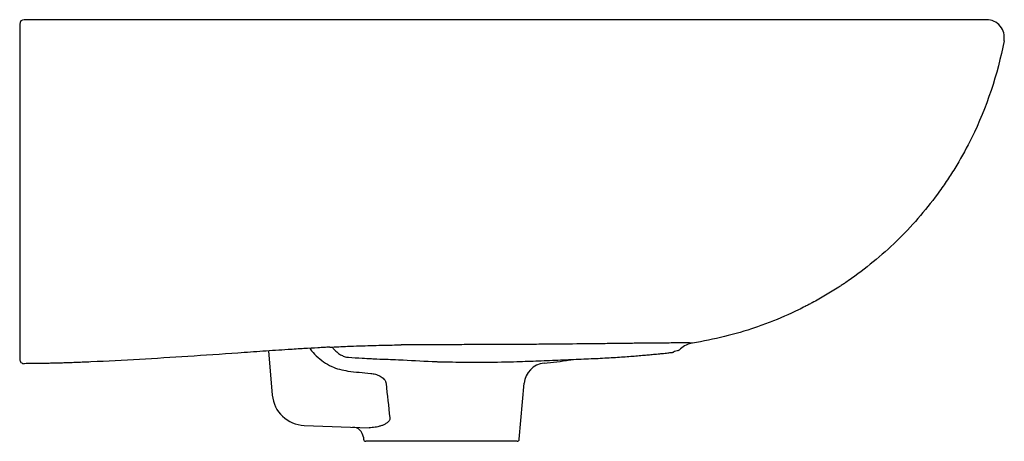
# Model space of a CAD drawing. Header units: millimetres. Extents: x 3630.476 to 3630.919, y 2139.028 to 2139.218.
import ezdxf

# ---------------------------------------------------------------- set-up
doc = ezdxf.new("R2010")
doc.units = ezdxf.units.MM
doc.layers.add('SANINDUSA', color=3, linetype='Continuous')

msp = doc.modelspace()

# ---------------------------------------------------------------- linework, layer by layer
at = {"layer": 'SANINDUSA'}
for p, q in [((3630.587627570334, 2139.069214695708), (3630.589366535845, 2139.049338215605)), ((3630.622785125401, 2139.066452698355), (3630.623648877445, 2139.066384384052)), ((3630.644939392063, 2139.065308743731), (3630.646210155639, 2139.065252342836)), ((3630.665101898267, 2139.064347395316), (3630.665849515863, 2139.064331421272)), ((3630.700636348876, 2139.029410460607), (3630.702842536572, 2139.054627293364)), ((3630.603785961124, 2139.035654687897), (3630.633038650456, 2139.034633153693)), ((3630.630395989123, 2139.030332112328), (3630.630476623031, 2139.029410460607)), ((3630.699640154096, 2139.028497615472), (3630.631472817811, 2139.028497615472))]:
    msp.add_line(p, q, dxfattribs=at)
for centre, radius, start, end in [((3630.477556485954, 2139.216497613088), 0.002000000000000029, 90, 180), ((3630.911195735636, 2139.210497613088), 0.008000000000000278, 349.3965378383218, 90), ((3630.771229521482, 2139.072304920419), 0.003000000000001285, 290.1759816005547, 313.7212737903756), ((3630.780214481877, 2139.062909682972), 0.01000000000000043, 98.88785367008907, 133.7212737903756), ((3630.477556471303, 2139.065484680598), 0.001999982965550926, 179.999540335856, 270.1798984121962), ((3630.62298408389, 2139.069446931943), 0.00299999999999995, 245.4881360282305, 266.2121977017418), ((3630.712804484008, 2139.053755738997), 0.01000000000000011, 95.79628870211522, 175.0000000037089), ((3630.604309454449, 2139.050645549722), 0.01500000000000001, 184.9999999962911, 267.9999999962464), ((3630.625415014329, 2139.029896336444), 0.005000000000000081, 4.971372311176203, 87.99999999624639), ((3630.631472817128, 2139.029497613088), 0.001000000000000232, 184.9999999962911, 270), ((3630.69964015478, 2139.029497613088), 0.0009999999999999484, 270, 355.0000000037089)]:
    msp.add_arc(centre, radius, start, end, dxfattribs=at)
for points, knots in [([(3630.475556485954, 2139.216497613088), (3630.475556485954, 2139.216497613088), (3630.475556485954, 2139.216456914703), (3630.475556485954, 2139.216337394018), (3630.475556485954, 2139.216287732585), (3630.475556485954, 2139.216168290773), (3630.475556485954, 2139.216098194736), (3630.475556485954, 2139.215862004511), (3630.475556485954, 2139.215669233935), (3630.475556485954, 2139.215213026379), (3630.475556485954, 2139.214947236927), (3630.475556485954, 2139.214366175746), (3630.475556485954, 2139.214048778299), (3630.475556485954, 2139.213530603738), (3630.475556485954, 2139.213351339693), (3630.475556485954, 2139.212986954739), (3630.475556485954, 2139.212614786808), (3630.475556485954, 2139.212227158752), (3630.475556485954, 2139.211831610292), (3630.475556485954, 2139.211628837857), (3630.475556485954, 2139.211019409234), (3630.475556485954, 2139.210609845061), (3630.475556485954, 2139.21019694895)], [0, 0, 0, 0, 0.1250000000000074, 0.1250000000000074, 0.1875000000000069, 0.1875000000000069, 0.2500000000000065, 0.2500000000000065, 0.3750000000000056, 0.3750000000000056, 0.5000000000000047, 0.5000000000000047, 0.6250000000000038, 0.6250000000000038, 0.6875000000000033, 0.6875000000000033, 0.7500000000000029, 0.8125000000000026, 0.8125000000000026, 0.8750000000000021, 0.8750000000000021, 1, 1, 1, 1]), ([(3630.911195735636, 2139.218497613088), (3630.911195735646, 2139.218497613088), (3630.910968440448, 2139.218497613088), (3630.910082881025, 2139.218497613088), (3630.90942442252, 2139.218497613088), (3630.906814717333, 2139.218497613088), (3630.904226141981, 2139.218497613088), (3630.899944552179, 2139.218497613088), (3630.899034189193, 2139.218497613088), (3630.897119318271, 2139.218497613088), (3630.896114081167, 2139.218497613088), (3630.892956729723, 2139.218497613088), (3630.890663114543, 2139.218497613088), (3630.883234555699, 2139.218497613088), (3630.877553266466, 2139.218497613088), (3630.867946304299, 2139.218497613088), (3630.864561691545, 2139.218497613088), (3630.859208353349, 2139.218497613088), (3630.857375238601, 2139.218497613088), (3630.853638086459, 2139.218497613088), (3630.851731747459, 2139.218497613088), (3630.845892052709, 2139.218497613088), (3630.841838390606, 2139.218497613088), (3630.833350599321, 2139.218497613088), (3630.828919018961, 2139.218497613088), (3630.81966048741, 2139.218497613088), (3630.814837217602, 2139.218497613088), (3630.808560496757, 2139.218497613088), (3630.807292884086, 2139.218497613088), (3630.804732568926, 2139.218497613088), (3630.803438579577, 2139.218497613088), (3630.799526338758, 2139.218497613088), (3630.796887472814, 2139.218497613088), (3630.78888101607, 2139.218497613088), (3630.783423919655, 2139.218497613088), (3630.772273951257, 2139.218497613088), (3630.766580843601, 2139.218497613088), (3630.75495295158, 2139.218497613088), (3630.749019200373, 2139.218497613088), (3630.739933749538, 2139.218497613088), (3630.736874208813, 2139.218497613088), (3630.732237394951, 2139.218497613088), (3630.730681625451, 2139.218497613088), (3630.727567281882, 2139.218497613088), (3630.726008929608, 2139.218497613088), (3630.718211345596, 2139.218497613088), (3630.71195461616, 2139.218497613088), (3630.702542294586, 2139.218497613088), (3630.699400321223, 2139.218497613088), (3630.693107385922, 2139.218497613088), (3630.689956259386, 2139.218497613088), (3630.685224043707, 2139.218497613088), (3630.683645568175, 2139.218497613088), (3630.681275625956, 2139.218497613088), (3630.680485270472, 2139.218497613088), (3630.678903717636, 2139.218497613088), (3630.67811241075, 2139.218497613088), (3630.674155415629, 2139.218497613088), (3630.670988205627, 2139.218497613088), (3630.664653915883, 2139.218497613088), (3630.66148692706, 2139.218497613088), (3630.655152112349, 2139.218497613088), (3630.651984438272, 2139.218497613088), (3630.636144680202, 2139.218497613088), (3630.623466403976, 2139.218497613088), (3630.609202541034, 2139.218497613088), (3630.607617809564, 2139.218497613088), (3630.604448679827, 2139.218497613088), (3630.602864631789, 2139.218497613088), (3630.599704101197, 2139.218497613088), (3630.598127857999, 2139.218497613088), (3630.594990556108, 2139.218497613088), (3630.593430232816, 2139.218497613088), (3630.590320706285, 2139.218497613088), (3630.588771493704, 2139.218497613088), (3630.585678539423, 2139.218497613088), (3630.58413539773, 2139.218497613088), (3630.579516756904, 2139.218497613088), (3630.576452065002, 2139.218497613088), (3630.570355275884, 2139.218497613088), (3630.567323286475, 2139.218497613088), (3630.562801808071, 2139.218497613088), (3630.561301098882, 2139.218497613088), (3630.558332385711, 2139.218497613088), (3630.556861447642, 2139.218497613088), (3630.549572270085, 2139.218497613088), (3630.5439496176, 2139.218497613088), (3630.533102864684, 2139.218497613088), (3630.527877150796, 2139.218497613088), (3630.520335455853, 2139.218497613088), (3630.517867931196, 2139.218497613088), (3630.513068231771, 2139.218497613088), (3630.510732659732, 2139.218497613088), (3630.50619180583, 2139.218497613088), (3630.503985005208, 2139.218497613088), (3630.501315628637, 2139.218497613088), (3630.500787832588, 2139.218497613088), (3630.499736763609, 2139.218497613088), (3630.499209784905, 2139.218497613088), (3630.497584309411, 2139.218497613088), (3630.496435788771, 2139.218497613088), (3630.492795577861, 2139.218497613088), (3630.490116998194, 2139.218497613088), (3630.485693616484, 2139.218497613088), (3630.484151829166, 2139.218497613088), (3630.482129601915, 2139.218497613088), (3630.48171922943, 2139.218497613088), (3630.480895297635, 2139.218497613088), (3630.480481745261, 2139.218497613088), (3630.479236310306, 2139.218497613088), (3630.478399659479, 2139.218497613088), (3630.477556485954, 2139.218497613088)], [0, 0, 0, 0, 0.0312499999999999, 0.0312499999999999, 0.06249999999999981, 0.06249999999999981, 0.1249999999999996, 0.1249999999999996, 0.1406249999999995, 0.1406249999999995, 0.1562499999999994, 0.1562499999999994, 0.1874999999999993, 0.1874999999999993, 0.2499999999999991, 0.2499999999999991, 0.281249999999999, 0.281249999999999, 0.2968749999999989, 0.2968749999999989, 0.3124999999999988, 0.3124999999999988, 0.3437499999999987, 0.3437499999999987, 0.3749999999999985, 0.3749999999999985, 0.4062499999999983, 0.4062499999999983, 0.4140624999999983, 0.4140624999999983, 0.4218749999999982, 0.4218749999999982, 0.4374999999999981, 0.4374999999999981, 0.4687499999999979, 0.4687499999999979, 0.4999999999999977, 0.4999999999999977, 0.5312499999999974, 0.5312499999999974, 0.5468749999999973, 0.5468749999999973, 0.5546874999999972, 0.5546874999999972, 0.5624999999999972, 0.5624999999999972, 0.5937499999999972, 0.5937499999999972, 0.6093749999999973, 0.6093749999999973, 0.6249999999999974, 0.6249999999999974, 0.6328124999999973, 0.6328124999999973, 0.6367187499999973, 0.6367187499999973, 0.6406249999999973, 0.6406249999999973, 0.6562499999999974, 0.6562499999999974, 0.6718749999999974, 0.6718749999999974, 0.6874999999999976, 0.6874999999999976, 0.7499999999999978, 0.7499999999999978, 0.7578124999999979, 0.7578124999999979, 0.765624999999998, 0.765624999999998, 0.773437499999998, 0.773437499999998, 0.7812499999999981, 0.7812499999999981, 0.7890624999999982, 0.7890624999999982, 0.7968749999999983, 0.7968749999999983, 0.8124999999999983, 0.8124999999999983, 0.8281249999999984, 0.8281249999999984, 0.8359374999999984, 0.8359374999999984, 0.8437499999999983, 0.8437499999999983, 0.8749999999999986, 0.8749999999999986, 0.906249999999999, 0.906249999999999, 0.9218749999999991, 0.9218749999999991, 0.9374999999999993, 0.9374999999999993, 0.9531249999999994, 0.9531249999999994, 0.9570312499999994, 0.9570312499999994, 0.9609374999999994, 0.9609374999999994, 0.9687499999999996, 0.9687499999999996, 0.9843749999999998, 0.9843749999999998, 0.9921874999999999, 0.9921874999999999, 0.9941406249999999, 0.9941406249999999, 0.9960937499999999, 0.9960937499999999, 1, 1, 1, 1]), ([(3630.475556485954, 2139.21019694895), (3630.475556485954, 2139.188857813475), (3630.475556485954, 2139.167518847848), (3630.475556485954, 2139.135510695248), (3630.475556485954, 2139.12484138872), (3630.475556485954, 2139.108837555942), (3630.475556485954, 2139.103502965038), (3630.475556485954, 2139.092833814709), (3630.475556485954, 2139.087499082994), (3630.475556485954, 2139.082164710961)], [0, 0, 0, 0, 0.5000000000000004, 0.5000000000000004, 0.7500000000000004, 0.7500000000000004, 0.8750000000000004, 0.8750000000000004, 1, 1, 1, 1]), ([(3630.919059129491, 2139.209025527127), (3630.916196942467, 2139.19373667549), (3630.911258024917, 2139.178988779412), (3630.90237953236, 2139.161010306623), (3630.899037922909, 2139.154891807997), (3630.894076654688, 2139.14701109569), (3630.88878397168, 2139.139326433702), (3630.88156855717, 2139.130120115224), (3630.872015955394, 2139.119809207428), (3630.865095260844, 2139.11349167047), (3630.857931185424, 2139.107473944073), (3630.853301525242, 2139.103900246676), (3630.848027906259, 2139.100245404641), (3630.846091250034, 2139.098947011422), (3630.844142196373, 2139.097669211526), (3630.841683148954, 2139.096110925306), (3630.837701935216, 2139.093701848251), (3630.834158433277, 2139.091704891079), (3630.831080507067, 2139.090073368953), (3630.8290178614, 2139.089007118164), (3630.827459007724, 2139.088231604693), (3630.822237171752, 2139.085700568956), (3630.817977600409, 2139.083848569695), (3630.811478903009, 2139.081335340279), (3630.800154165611, 2139.077220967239), (3630.788372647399, 2139.074306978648), (3630.778669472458, 2139.072789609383)], [0.02409296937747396, 0.02409296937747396, 0.02409296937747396, 0.02409296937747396, 0.2315447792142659, 0.2315447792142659, 0.2940447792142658, 0.3252947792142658, 0.3565447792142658, 0.4190447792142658, 0.4815447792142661, 0.5440447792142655, 0.5440447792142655, 0.6065447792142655, 0.6221697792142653, 0.6299822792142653, 0.6377947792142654, 0.6534197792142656, 0.6690447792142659, 0.7002947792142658, 0.7081072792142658, 0.7159197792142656, 0.7315447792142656, 0.7315447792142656, 0.7940447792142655, 0.7940447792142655, 0.8252947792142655, 0.9560502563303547, 0.9560502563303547, 0.9560502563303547, 0.9560502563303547]), ([(3630.475556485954, 2139.082164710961), (3630.475556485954, 2139.081542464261), (3630.475556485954, 2139.080920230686), (3630.475556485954, 2139.080297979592), (3630.475556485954, 2139.079668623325), (3630.475556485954, 2139.079039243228), (3630.475556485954, 2139.078409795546)], [0, 0, 0, 0, 0.001869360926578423, 0.001869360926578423, 0.001869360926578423, 0.003760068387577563, 0.003760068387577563, 0.003760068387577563, 0.003760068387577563]), ([(3630.475556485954, 2139.078409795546), (3630.475556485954, 2139.078320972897), (3630.475556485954, 2139.0782321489), (3630.475556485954, 2139.078143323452), (3630.475556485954, 2139.078052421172), (3630.475556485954, 2139.077961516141), (3630.475556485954, 2139.077870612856)], [0, 0, 0, 0, 0.0002668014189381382, 0.0002668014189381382, 0.0002668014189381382, 0.0005398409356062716, 0.0005398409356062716, 0.0005398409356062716, 0.0005398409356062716]), ([(3630.475556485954, 2139.077870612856), (3630.475556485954, 2139.077494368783), (3630.475556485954, 2139.077118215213), (3630.475556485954, 2139.076375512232), (3630.475556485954, 2139.076010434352), (3630.475556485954, 2139.075289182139), (3630.475556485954, 2139.074932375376), (3630.475556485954, 2139.07422424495), (3630.475556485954, 2139.073872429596), (3630.475556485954, 2139.072832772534), (3630.475556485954, 2139.072173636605), (3630.475556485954, 2139.070922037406), (3630.475556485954, 2139.070328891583), (3630.475556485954, 2139.069772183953)], [0, 0, 0, 0, 0.1249999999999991, 0.1249999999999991, 0.2499999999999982, 0.2499999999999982, 0.3749999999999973, 0.3749999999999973, 0.4999999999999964, 0.4999999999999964, 0.7499999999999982, 0.7499999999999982, 1, 1, 1, 1]), ([(3630.475556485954, 2139.069772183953), (3630.475556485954, 2139.069094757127), (3630.475556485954, 2139.068491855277), (3630.475556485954, 2139.067423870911), (3630.475556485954, 2139.06696629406), (3630.475556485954, 2139.066595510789)], [0, 0, 0, 0, 0.5, 0.5, 1, 1, 1, 1]), ([(3630.596481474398, 2139.069822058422), (3630.592713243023, 2139.06957553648), (3630.588947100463, 2139.069319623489), (3630.581419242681, 2139.06879959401), (3630.577657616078, 2139.068535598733), (3630.566375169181, 2139.067745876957), (3630.558857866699, 2139.067222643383), (3630.551338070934, 2139.066741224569)], [0, 0, 0, 0, 0.2499999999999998, 0.2499999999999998, 0.4999999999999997, 0.4999999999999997, 1, 1, 1, 1]), ([(3630.615258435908, 2139.070921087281), (3630.614435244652, 2139.070877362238), (3630.612751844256, 2139.070787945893), (3630.608984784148, 2139.070583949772), (3630.604745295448, 2139.070341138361), (3630.60016335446, 2139.07006019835), (3630.597708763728, 2139.069901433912), (3630.596481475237, 2139.069822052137)], [0, 0, 0, 0, 0.1627412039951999, 0.3328006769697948, 0.6611253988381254, 0.8305636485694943, 1, 1, 1, 1]), ([(3630.60630206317, 2139.07042522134), (3630.60635493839, 2139.070337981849), (3630.607131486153, 2139.069056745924), (3630.60917436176, 2139.066938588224), (3630.612401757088, 2139.064234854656), (3630.61598197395, 2139.062225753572), (3630.61969401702, 2139.060823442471), (3630.62220384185, 2139.060391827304), (3630.623458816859, 2139.060176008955)], [0, 0, 0, 0, 0.01488628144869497, 0.2186262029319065, 0.4237604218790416, 0.6288960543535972, 0.8144387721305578, 1, 1, 1, 1]), ([(3630.615259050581, 2139.070906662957), (3630.617956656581, 2139.071044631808), (3630.624344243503, 2139.07137132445), (3630.633682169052, 2139.071689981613), (3630.641572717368, 2139.071881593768), (3630.64608870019, 2139.071918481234), (3630.647438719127, 2139.071929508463)], [0, 0, 0, 0, 0.2357934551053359, 0.5583288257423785, 0.8679657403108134, 1, 1, 1, 1]), ([(3630.616377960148, 2139.070961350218), (3630.616676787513, 2139.070547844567), (3630.617070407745, 2139.070003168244), (3630.617576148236, 2139.069568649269), (3630.61769794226, 2139.069464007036)], [0, 0, 0, 0, 0.7591768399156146, 1, 1, 1, 1]), ([(3630.617706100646, 2139.069468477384), (3630.617948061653, 2139.069230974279), (3630.618687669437, 2139.068504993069), (3630.620038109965, 2139.067548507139), (3630.621206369, 2139.066977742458), (3630.621739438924, 2139.066717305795)], [0, 0, 0, 0, 0.2090831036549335, 0.6391091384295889, 1, 1, 1, 1]), ([(3630.667147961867, 2139.072042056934), (3630.663848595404, 2139.072040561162), (3630.657280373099, 2139.07203758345), (3630.650709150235, 2139.071959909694), (3630.647438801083, 2139.07192125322)], [0, 0, 0, 0, 0.5023225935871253, 1, 1, 1, 1]), ([(3630.697703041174, 2139.072126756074), (3630.692622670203, 2139.072099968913), (3630.687535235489, 2139.072079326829), (3630.679896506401, 2139.072058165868), (3630.677348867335, 2139.072052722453), (3630.672250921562, 2139.072045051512), (3630.669700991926, 2139.072042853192), (3630.667147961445, 2139.072042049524)], [0, 0, 0, 0, 0.5000000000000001, 0.5000000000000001, 0.7500000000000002, 0.7500000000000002, 1, 1, 1, 1]), ([(3630.778669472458, 2139.072789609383), (3630.778669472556, 2139.072789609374), (3630.778640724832, 2139.072789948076), (3630.778526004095, 2139.072791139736), (3630.77844013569, 2139.072791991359), (3630.778097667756, 2139.072795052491), (3630.777756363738, 2139.072797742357), (3630.776391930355, 2139.072806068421), (3630.775031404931, 2139.072812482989), (3630.772723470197, 2139.072811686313), (3630.772231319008, 2139.072811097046), (3630.771184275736, 2139.07280892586), (3630.770631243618, 2139.072807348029), (3630.768892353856, 2139.072801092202), (3630.767623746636, 2139.072794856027), (3630.763492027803, 2139.072768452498), (3630.760307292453, 2139.072740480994), (3630.755747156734, 2139.072691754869), (3630.754805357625, 2139.072681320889), (3630.752877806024, 2139.072659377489), (3630.751890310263, 2139.072647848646), (3630.74885685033, 2139.072611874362), (3630.746740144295, 2139.072586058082), (3630.743425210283, 2139.072545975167), (3630.742295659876, 2139.072532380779), (3630.739995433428, 2139.072505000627), (3630.7388290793, 2139.07249126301), (3630.735282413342, 2139.072450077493), (3630.732854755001, 2139.072422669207), (3630.725385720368, 2139.07234194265), (3630.720159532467, 2139.072290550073), (3630.713307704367, 2139.072231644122), (3630.711918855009, 2139.072219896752), (3630.709122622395, 2139.07219751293), (3630.707715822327, 2139.072186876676), (3630.703469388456, 2139.072157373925), (3630.700603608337, 2139.072142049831), (3630.697703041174, 2139.072126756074)], [0, 0, 0, 0, 0.03125000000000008, 0.03125000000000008, 0.06250000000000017, 0.06250000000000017, 0.1250000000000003, 0.1250000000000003, 0.2500000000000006, 0.2500000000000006, 0.2812500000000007, 0.2812500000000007, 0.3125000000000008, 0.3125000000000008, 0.3750000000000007, 0.3750000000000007, 0.5000000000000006, 0.5000000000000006, 0.5312500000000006, 0.5312500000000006, 0.5625000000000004, 0.5625000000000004, 0.6250000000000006, 0.6250000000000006, 0.6562500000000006, 0.6562500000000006, 0.6875000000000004, 0.6875000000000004, 0.7500000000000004, 0.7500000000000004, 0.8750000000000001, 0.8750000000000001, 0.9062500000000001, 0.9062500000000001, 0.9375, 0.9375, 1, 1, 1, 1]), ([(3630.475556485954, 2139.066595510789), (3630.475556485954, 2139.066541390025), (3630.475556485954, 2139.066489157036), (3630.475556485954, 2139.066438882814), (3630.475556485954, 2139.066384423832), (3630.475556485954, 2139.066332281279), (3630.475556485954, 2139.066282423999)], [0, 0, 0, 0, 0.0004019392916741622, 0.0004019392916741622, 0.0004019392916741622, 0.0008373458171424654, 0.0008373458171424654, 0.0008373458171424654, 0.0008373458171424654]), ([(3630.475556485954, 2139.066282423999), (3630.475556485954, 2139.066156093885), (3630.475556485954, 2139.066045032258), (3630.475556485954, 2139.065843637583), (3630.475556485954, 2139.065751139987), (3630.475556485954, 2139.065600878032), (3630.475556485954, 2139.065547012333), (3630.475556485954, 2139.065491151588), (3630.475556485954, 2139.065484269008), (3630.475556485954, 2139.065484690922)], [0, 0, 0, 0, 0.25, 0.25, 0.5, 0.5, 0.75, 0.75, 1, 1, 1, 1]), ([(3630.551338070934, 2139.066741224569), (3630.544071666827, 2139.066273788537), (3630.536801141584, 2139.065821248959), (3630.522249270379, 2139.064984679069), (3630.5149681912, 2139.064599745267), (3630.507680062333, 2139.064279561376)], [0, 0, 0, 0, 0.5, 0.5, 1, 1, 1, 1]), ([(3630.623648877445, 2139.066384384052), (3630.625734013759, 2139.066245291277), (3630.629184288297, 2139.066015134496), (3630.632659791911, 2139.06582737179), (3630.634034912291, 2139.065753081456)], [0, 0, 0, 0, 0.604339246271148, 1, 1, 1, 1]), ([(3630.634034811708, 2139.065753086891), (3630.63441042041, 2139.065729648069), (3630.636503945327, 2139.065613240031), (3630.640156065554, 2139.065492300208), (3630.643416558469, 2139.065371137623), (3630.644939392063, 2139.065308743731)], [0, 0, 0, 0, 0.1041795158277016, 0.580663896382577, 1, 1, 1, 1]), ([(3630.646210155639, 2139.065252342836), (3630.646898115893, 2139.065221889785), (3630.652599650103, 2139.064911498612), (3630.658581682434, 2139.06462039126), (3630.663885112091, 2139.064380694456), (3630.665101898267, 2139.064347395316)], [0, 0, 0, 0, 0.1146692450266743, 0.9559327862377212, 1, 1, 1, 1]), ([(3630.66585023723, 2139.064333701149), (3630.66998684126, 2139.064265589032), (3630.678896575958, 2139.064118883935), (3630.688784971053, 2139.064172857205), (3630.694531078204, 2139.064298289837), (3630.695507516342, 2139.064319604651)], [0, 0, 0, 0, 0.4183932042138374, 0.9011673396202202, 1, 1, 1, 1]), ([(3630.695507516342, 2139.064319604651), (3630.699723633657, 2139.064405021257), (3630.701937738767, 2139.064486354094), (3630.705777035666, 2139.064634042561), (3630.710661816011, 2139.064818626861), (3630.715585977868, 2139.065010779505), (3630.720449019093, 2139.065205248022), (3630.725170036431, 2139.065400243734), (3630.729719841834, 2139.06559571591), (3630.734070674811, 2139.065789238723), (3630.738210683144, 2139.065988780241), (3630.742120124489, 2139.066211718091), (3630.745804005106, 2139.066447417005), (3630.749263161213, 2139.06669270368), (3630.752488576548, 2139.066942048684), (3630.755466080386, 2139.067189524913), (3630.758165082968, 2139.067429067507), (3630.760547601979, 2139.067646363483), (3630.761950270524, 2139.067798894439), (3630.762488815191, 2139.067834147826)], [0, 0, 0, 0, 0.02171162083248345, 0.07862558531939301, 0.1386529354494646, 0.2008868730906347, 0.2633578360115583, 0.3259064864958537, 0.3883126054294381, 0.4504211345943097, 0.5122294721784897, 0.5736315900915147, 0.6348946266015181, 0.6964616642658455, 0.7582481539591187, 0.8201593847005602, 0.882067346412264, 0.9438940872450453, 1, 1, 1, 1]), ([(3630.711794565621, 2139.063704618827), (3630.715662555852, 2139.064106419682), (3630.719931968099, 2139.064549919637), (3630.724154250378, 2139.065304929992), (3630.724551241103, 2139.065375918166)], [0, 0, 0, 0, 0.9059772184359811, 1, 1, 1, 1]), ([(3630.762488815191, 2139.067834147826), (3630.76297564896, 2139.067881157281), (3630.764136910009, 2139.06799329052), (3630.765636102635, 2139.068145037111), (3630.767031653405, 2139.068290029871), (3630.768116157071, 2139.068406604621), (3630.768855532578, 2139.068488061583), (3630.769267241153, 2139.068535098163), (3630.769358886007, 2139.068543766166), (3630.769443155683, 2139.068553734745), (3630.769539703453, 2139.068565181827), (3630.769677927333, 2139.068589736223), (3630.769862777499, 2139.068626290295), (3630.770007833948, 2139.068677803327), (3630.770113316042, 2139.0687100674)], [0, 0, 0, 0, 0.107056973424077, 0.255366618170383, 0.4043594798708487, 0.5536305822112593, 0.7025651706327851, 0.8305786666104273, 0.9284553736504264, 0.9611954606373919, 0.9767026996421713, 0.9864757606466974, 0.9944633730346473, 1, 1, 1, 1]), ([(3630.493698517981, 2139.063750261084), (3630.493116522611, 2139.063733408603), (3630.491611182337, 2139.063689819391), (3630.489416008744, 2139.063639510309), (3630.487325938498, 2139.063598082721), (3630.485644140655, 2139.063570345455), (3630.484859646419, 2139.063559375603), (3630.484463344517, 2139.063553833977)], [0, 0, 0, 0, 0.1444574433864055, 0.3736414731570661, 0.6094473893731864, 0.8027050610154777, 1, 1, 1, 1]), ([(3630.507680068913, 2139.064279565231), (3630.506378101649, 2139.064222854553), (3630.504117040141, 2139.06412436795), (3630.500709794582, 2139.063986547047), (3630.497697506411, 2139.063875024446), (3630.495316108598, 2139.063794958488), (3630.494056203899, 2139.063760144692), (3630.493698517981, 2139.063750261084)], [0, 0, 0, 0, 0.2839870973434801, 0.4931862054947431, 0.7080475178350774, 0.917114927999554, 1, 1, 1, 1]), ([(3630.633696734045, 2139.05910703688), (3630.634439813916, 2139.059045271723), (3630.635164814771, 2139.05891318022), (3630.636225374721, 2139.058610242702), (3630.636574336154, 2139.058491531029), (3630.637261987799, 2139.058214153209), (3630.637601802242, 2139.058054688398), (3630.638252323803, 2139.057696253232), (3630.638565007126, 2139.057496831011), (3630.639158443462, 2139.057046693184), (3630.639438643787, 2139.056795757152), (3630.639810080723, 2139.056381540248), (3630.639926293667, 2139.056236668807), (3630.640140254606, 2139.055930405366), (3630.640237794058, 2139.055768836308), (3630.640404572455, 2139.055436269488), (3630.640474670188, 2139.055264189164), (3630.640583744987, 2139.054906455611), (3630.640622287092, 2139.054721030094), (3630.640641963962, 2139.054533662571)], [0, 0, 0, 0, 0.2499999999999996, 0.2499999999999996, 0.3749999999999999, 0.3749999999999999, 0.5000000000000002, 0.5000000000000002, 0.6250000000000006, 0.6250000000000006, 0.7500000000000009, 0.7500000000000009, 0.8125000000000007, 0.8125000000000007, 0.8750000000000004, 0.8750000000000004, 0.9375000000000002, 0.9375000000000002, 1, 1, 1, 1]), ([(3630.642282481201, 2139.039132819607), (3630.642314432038, 2139.039004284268), (3630.642332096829, 2139.038872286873), (3630.642334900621, 2139.038611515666), (3630.64232043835, 2139.038483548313), (3630.642232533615, 2139.038106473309), (3630.642115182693, 2139.037873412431), (3630.64182960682, 2139.037465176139), (3630.641659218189, 2139.037283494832), (3630.641293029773, 2139.036953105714), (3630.641097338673, 2139.036804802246), (3630.640495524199, 2139.036397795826), (3630.640071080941, 2139.036172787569), (3630.639202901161, 2139.035775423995), (3630.638763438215, 2139.035606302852), (3630.637880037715, 2139.035310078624), (3630.63743598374, 2139.035183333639), (3630.63654589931, 2139.034967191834), (3630.636098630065, 2139.034877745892), (3630.634768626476, 2139.034667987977), (3630.633895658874, 2139.034603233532), (3630.633038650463, 2139.034633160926)], [0, 0, 0, 0, 0.03125000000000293, 0.03125000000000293, 0.06250000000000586, 0.06250000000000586, 0.1250000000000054, 0.1250000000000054, 0.187500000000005, 0.187500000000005, 0.2500000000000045, 0.2500000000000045, 0.3750000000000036, 0.3750000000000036, 0.5000000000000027, 0.5000000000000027, 0.6250000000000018, 0.6250000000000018, 0.750000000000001, 0.750000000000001, 1, 1, 1, 1])]:
    msp.add_open_spline(points, degree=3, knots=knots, dxfattribs=at)
for points in [[(3630.772264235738, 2139.069489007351), (3630.771548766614, 2139.069226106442), (3630.770831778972, 2139.068966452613), (3630.770113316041, 2139.0687100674)], [(3630.484463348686, 2139.063553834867), (3630.482163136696, 2139.063524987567), (3630.479862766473, 2139.063507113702), (3630.477562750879, 2139.06348470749)], [(3630.62345881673, 2139.060175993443), (3630.626863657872, 2139.059744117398), (3630.630276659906, 2139.05939131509), (3630.633696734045, 2139.05910703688)], [(3630.640641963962, 2139.054533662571), (3630.641181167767, 2139.049399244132), (3630.641727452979, 2139.04426557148), (3630.642282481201, 2139.039132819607)]]:
    msp.add_open_spline(points, degree=3, dxfattribs=at)

doc.saveas('drawing.dxf')
